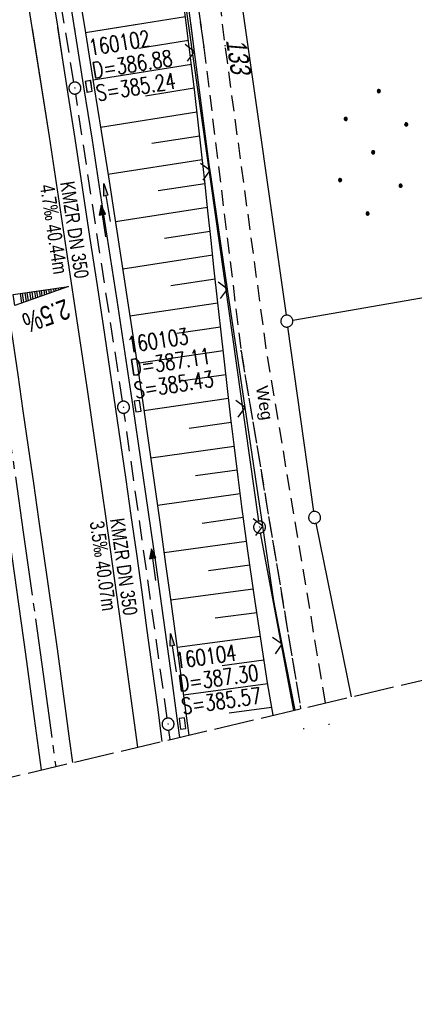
# Model space of a CAD drawing. Extents: x 510974 to 511465, y 465323 to 466289.
# Tile 4 of 43: x 511308 to 511357, y 465323 to 465446. Entities that reach past the tile are written whole.
import ezdxf

# ---------------------------------------------------------------- set-up
doc = ezdxf.new("R2010")
doc.units = 0
doc.header["$LTSCALE"] = 10
doc.header["$MEASUREMENT"] = 0
for name, pattern in [('ACHSE', [5.5, 4, -0.5, 0.5, -0.5]), ('AUSGEZOGEN', [0]), ('LT00', [0]), ('LT11', [0.3, 0.2, -0.1]), ('LT14', [0.6, 0.5, -0.1]), ('STRICHLINIE2', [0.375, 0.25, -0.125])]:
    doc.linetypes.add(name, pattern=pattern)
doc.layers.get('0').update_dxf_attribs({"linetype": 'LT00'})
for name, color, linetype in [('--EK_FBR', 1, 'LT00'), ('--EK_Halt-Pfeil', 4, 'LT00'), ('--EK_Haltung', 7, 'STRICHLINIE2'), ('--EK_Haltung-Text', 140, 'LT00'), ('--EK_Schacht-Text', 5, 'LT00'), ('--EL_DFK_AB_L', 21, 'LT00'), ('--EL_DFK_AB_P', 7, 'LT00'), ('--EL_Halt-Pfeil', 4, 'LT00'), ('--EL_Haltung', 182, 'STRICHLINIE2'), ('--EL_Haltung-Text', 182, 'LT00'), ('-AX-093', 35, 'ACHSE'), ('-QUE-20O', 11, 'LT00'), ('DFK_AB_L', 21, 'LT00'), ('DFK_AB_P', 7, 'LT00'), ('DFK_FLUR_NR', 250, 'LT00'), ('DFK_GZPKT', 250, 'LT00'), ('DFK_KATASTER', 250, 'LT00'), ('DFK_NUTZUNG', 250, 'LT00'), ('FELDWEG_TEXT', 1, 'Continuous'), ('PFEIL', 140, 'AUSGEZOGEN'), ('V102_AFBR_BAB', 250, 'LT00'), ('V102_BOESCH', 250, 'LT00'), ('V102_BOSCHUNG', 250, 'LT00'), ('V102_FELDWEG', 250, 'LT11'), ('V102_GRABEN', 250, 'LT00'), ('V102_KA_PRUF', 182, 'LT00'), ('V102_LD_MARK', 250, 'LT00'), ('V102_SINKK', 182, 'LT00'), ('V102_ZAUN', 40, 'LT00'), ('V103_AFBR_BAB', 250, 'LT00'), ('V103_BOESCH', 250, 'LT00'), ('V103_BOSCHUNG', 250, 'LT00'), ('V103_FELDWEG', 250, 'LT11'), ('V103_GRABEN', 250, 'LT00'), ('V103_KA_PRUF', 182, 'LT00'), ('V103_LD_MARK', 250, 'LT00'), ('V103_SINKK', 182, 'LT00'), ('V103_ZAUN', 40, 'LT00')]:
    doc.layers.add(name, color=color, linetype=linetype)
doc.layers.add('-BLATT_102-RAND', color=7, linetype='LT14', plot=False)
doc.styles.add('Beschrift', font='ARIAL.TTF')
doc.styles.add('Haltungsbeschriftung', font='ARIAL.TTF', dxfattribs={"width": 0.75})
doc.styles.add('schachtbeschriftung', font='romans.shx', dxfattribs={"width": 0.75, "height": 2})
doc.styles.get("Standard").update_dxf_attribs({"font": 'ARIAL.TTF'})

# ---------------------------------------------------------------- blocks, each defined once
blk = doc.blocks.new('SYMB7010')
at = {"color": 0, "linetype": 'ByBlock'}
for points in [[(-0.031408, 0.499213), (-0.093728, 0.49134), (-0.15457, 0.475719), (-0.212975, 0.452595), (-0.268021, 0.422333), (-0.31884, 0.385411), (-0.36463, 0.342411), (-0.40467, 0.29401), (-0.438329, 0.240973), (-0.465074, 0.184136), (-0.484486, 0.124395), (-0.496256, 0.062692), (-0.5002, 0)], [(-0.5002, 0), (-0.496256, -0.062692), (-0.484486, -0.124395), (-0.465075, -0.184136), (-0.438329, -0.240973), (-0.404671, -0.29401), (-0.36463, -0.342411), (-0.31884, -0.385411), (-0.268021, -0.422333), (-0.212975, -0.452595), (-0.154571, -0.475719), (-0.093728, -0.49134), (-0.031408, -0.499213), (0.031408, -0.499213)], [(0.5002, 0), (0.496256, 0.062692), (0.484485, 0.124395), (0.465074, 0.184136), (0.438329, 0.240973), (0.40467, 0.29401), (0.36463, 0.342411), (0.31884, 0.385411), (0.268021, 0.422333), (0.212975, 0.452595), (0.15457, 0.475719), (0.093728, 0.49134), (0.031408, 0.499213), (-0.031408, 0.499213)], [(0.031408, -0.499213), (0.093728, -0.491341), (0.15457, -0.475719), (0.212975, -0.452595), (0.268021, -0.422333), (0.31884, -0.385411), (0.36463, -0.342411), (0.404671, -0.294011), (0.438329, -0.240974), (0.465075, -0.184136), (0.484486, -0.124395), (0.496256, -0.062692), (0.500201, 0)]]:
    blk.add_lwpolyline(points, dxfattribs=at)
blk = doc.blocks.new('SYMB0003')
at = {"color": 0, "linetype": 'ByBlock'}
for p, q in [((-0.015712, 0), (0.010166, 0.012015)), ((0, -0.021257), (-0.015712, 0)), ((0.010166, 0.012015), (0, -0.021257))]:
    blk.add_line(p, q, dxfattribs=at)
for points in [[(-0.031395, 0.499013), (-0.093691, 0.491144), (-0.154509, 0.475528), (-0.21289, 0.452414), (-0.267913, 0.422164), (-0.318712, 0.385257), (-0.364484, 0.342274), (-0.404509, 0.293893), (-0.438154, 0.240877), (-0.464888, 0.184062), (-0.484292, 0.124345), (-0.496058, 0.062667), (-0.5, 0)], [(-0.5, 0), (-0.496058, -0.062667), (-0.484292, -0.124345), (-0.464888, -0.184062), (-0.438154, -0.240877), (-0.404509, -0.293893), (-0.364485, -0.342274), (-0.318712, -0.385257), (-0.267914, -0.422164), (-0.21289, -0.452414), (-0.154509, -0.475529), (-0.093691, -0.491144), (-0.031395, -0.499014), (0.031395, -0.499014)], [(0.5, 0), (0.496057, 0.062667), (0.484292, 0.124345), (0.464888, 0.184062), (0.438153, 0.240877), (0.404509, 0.293893), (0.364484, 0.342274), (0.318712, 0.385257), (0.267913, 0.422164), (0.21289, 0.452414), (0.154509, 0.475528), (0.093691, 0.491144), (0.031395, 0.499013), (-0.031395, 0.499013)], [(0.031395, -0.499014), (0.093691, -0.491144), (0.154509, -0.475529), (0.21289, -0.452414), (0.267914, -0.422164), (0.318712, -0.385257), (0.364485, -0.342274), (0.404509, -0.293893), (0.438154, -0.240877), (0.464889, -0.184062), (0.484292, -0.124345), (0.496058, -0.062667), (0.5, 0)]]:
    blk.add_lwpolyline(points, dxfattribs=at)
blk = doc.blocks.new('Ackerland7')
at = {"layer": 'DFK_NUTZUNG', "color": 0, "linetype": 'ByBlock'}
for p, q in [((-4, 3.93), (-4, 3.67)), ((-3.95, 3.63), (-3.95, 3.97)), ((-3.9, 3.99), (-3.9, 3.61)), ((-3.85, 3.6), (-3.85, 4)), ((-3.8, 3.99), (-3.8, 3.61)), ((-3.75, 3.63), (-3.75, 3.97)), ((-3.7, 3.93), (-3.7, 3.67)), ((-3.65, 3.8), (-3.65, 3.8)), ((3.7, 3.93), (3.7, 3.67)), ((3.75, 3.63), (3.75, 3.97)), ((3.8, 3.99), (3.8, 3.61)), ((3.85, 3.6), (3.85, 4)), ((3.9, 3.99), (3.9, 3.61)), ((3.95, 3.63), (3.95, 3.97)), ((4, 3.93), (4, 3.67)), ((4.05, 3.8), (4.05, 3.8)), ((-7.85, 0.13), (-7.85, -0.13)), ((-7.8, -0.17), (-7.8, 0.17)), ((-7.75, 0.19), (-7.75, -0.19)), ((-7.7, -0.2), (-7.7, 0.2)), ((-7.65, 0.19), (-7.65, -0.19)), ((-7.6, -0.17), (-7.6, 0.17)), ((-7.55, 0.13), (-7.55, -0.13)), ((-7.5, 0), (-7.5, 0)), ((-0.15, 0.13), (-0.15, -0.13)), ((-0.1, -0.17), (-0.1, 0.17)), ((-0.05, 0.19), (-0.05, -0.19)), ((0, -0.2), (0, 0.2)), ((0.05, 0.19), (0.05, -0.19)), ((0.1, -0.17), (0.1, 0.17)), ((0.15, 0.13), (0.15, -0.13)), ((0.2, 0), (0.2, 0)), ((7.55, 0.13), (7.55, -0.13)), ((7.6, -0.17), (7.6, 0.17)), ((7.65, 0.19), (7.65, -0.19)), ((7.7, -0.2), (7.7, 0.2)), ((7.75, 0.19), (7.75, -0.19)), ((7.8, -0.17), (7.8, 0.17)), ((7.85, 0.13), (7.85, -0.13)), ((7.9, 0), (7.9, 0)), ((-4, -3.67), (-4, -3.93)), ((-3.95, -3.97), (-3.95, -3.63)), ((-3.9, -3.61), (-3.9, -3.99)), ((-3.85, -4), (-3.85, -3.6)), ((-3.8, -3.61), (-3.8, -3.99)), ((-3.75, -3.97), (-3.75, -3.63)), ((-3.7, -3.67), (-3.7, -3.93)), ((3.7, -3.67), (3.7, -3.93)), ((3.75, -3.97), (3.75, -3.63)), ((3.8, -3.61), (3.8, -3.99)), ((3.85, -4), (3.85, -3.6)), ((3.9, -3.61), (3.9, -3.99)), ((3.95, -3.97), (3.95, -3.63)), ((4, -3.67), (4, -3.93)), ((-3.65, -3.8), (-3.65, -3.8)), ((4.05, -3.8), (4.05, -3.8))]:
    blk.add_line(p, q, dxfattribs=at)
for points in [[(-3.65, 3.8), (-3.67, 3.89), (-3.73, 3.96), (-3.81, 3.99), (-3.89, 3.99), (-3.97, 3.96), (-4.03, 3.89), (-4.05, 3.8), (-4.03, 3.71), (-3.97, 3.64), (-3.89, 3.6), (-3.81, 3.6), (-3.73, 3.64), (-3.67, 3.71), (-3.65, 3.8)], [(4.05, 3.8), (4.03, 3.89), (3.97, 3.96), (3.89, 3.99), (3.81, 3.99), (3.73, 3.96), (3.67, 3.89), (3.65, 3.8), (3.67, 3.71), (3.73, 3.64), (3.81, 3.61), (3.89, 3.61), (3.97, 3.64), (4.03, 3.71), (4.05, 3.8)], [(-7.5, 0), (-7.52, 0.09), (-7.58, 0.16), (-7.66, 0.19), (-7.74, 0.19), (-7.82, 0.16), (-7.88, 0.09), (-7.9, 0)], [(0.2, 0), (0.18, 0.09), (0.12, 0.16), (0.04, 0.19), (-0.04, 0.19), (-0.12, 0.16), (-0.18, 0.09), (-0.2, 0)], [(-0.2, 0), (-0.18, -0.09), (-0.12, -0.16), (-0.04, -0.19), (0.04, -0.19), (0.12, -0.16), (0.18, -0.09), (0.2, 0)], [(7.9, 0), (7.88, 0.09), (7.82, 0.16), (7.74, 0.19), (7.66, 0.19), (7.58, 0.16), (7.52, 0.09), (7.5, 0)], [(7.5, 0), (7.52, -0.09), (7.58, -0.16), (7.66, -0.19), (7.74, -0.19), (7.82, -0.16), (7.88, -0.09), (7.9, 0)], [(-7.9, 0), (-7.88, -0.09), (-7.82, -0.16), (-7.74, -0.19), (-7.66, -0.19), (-7.58, -0.16), (-7.52, -0.09), (-7.5, 0)], [(-3.65, -3.8), (-3.67, -3.71), (-3.73, -3.64), (-3.81, -3.61), (-3.89, -3.61), (-3.97, -3.64), (-4.03, -3.71), (-4.05, -3.8), (-4.03, -3.89), (-3.97, -3.96), (-3.89, -3.99), (-3.81, -3.99), (-3.73, -3.96), (-3.67, -3.89), (-3.65, -3.8)], [(4.05, -3.8), (4.03, -3.71), (3.97, -3.64), (3.89, -3.61), (3.81, -3.61), (3.73, -3.64), (3.67, -3.71), (3.65, -3.8), (3.67, -3.89), (3.73, -3.96), (3.81, -3.99), (3.89, -3.99), (3.97, -3.96), (4.03, -3.89), (4.05, -3.8)]]:
    blk.add_lwpolyline(points, dxfattribs=at)
blk = doc.blocks.new('Pfreil3')
at = {"layer": 'PFEIL'}
blk.add_hatch(color=256, dxfattribs=at).paths.add_polyline_path([(-1.55, 0.27), (-1.55, -0.27), (0, 0)])
for p, q in [((-1.55, 0), (-4.83, 0)), ((-1.55, -0.27), (-1.55, 0.27)), ((-1.55, 0.27), (0, 0)), ((0, 0), (-1.55, -0.27))]:
    blk.add_line(p, q, dxfattribs=at)
blk = doc.blocks.new('SYMB0011')
at = {"color": 0, "linetype": 'ByBlock'}
for p, q in [((0.5, 0), (-0.5, 0)), ((0, 0.5), (0, -0.5))]:
    blk.add_line(p, q, dxfattribs=at)
blk = doc.blocks.new('SYMB0024')
at = {"color": 0, "linetype": 'ByBlock'}
for p, q in [((-0.5, 0.5), (0, 0)), ((0, 0), (0.5, 0.5))]:
    blk.add_line(p, q, dxfattribs=at)
blk = doc.blocks.new('SYMB0652')
at = {"color": 0, "linetype": 'ByBlock'}
blk.add_lwpolyline([(-0.15, -0.075), (0.15, -0.075), (0.15, 0.075), (-0.15, 0.075), (-0.15, -0.075)], dxfattribs=at)
blk = doc.blocks.new('SYMB0070')
at = {"color": 0, "linetype": 'ByBlock'}
for p, q in [((-0.5, 0), (0.2, 0)), ((0.5, 0), (0.2, 0.1)), ((0.2, 0.1), (0.2, 0)), ((0.468, 0), (0.21, 0.086)), ((0.21, 0.086), (0.21, -0.086)), ((0.21, -0.086), (0.468, 0)), ((0.22, -0.072), (0.437, 0)), ((0.23, -0.058), (0.405, 0)), ((0.24, -0.045), (0.374, 0)), ((0.342, 0), (0.25, 0.031)), ((0.25, 0.031), (0.25, -0.031)), ((0.25, -0.031), (0.342, 0)), ((0.26, -0.017), (0.31, 0)), ((0.27, -0.003), (0.279, 0))]:
    blk.add_line(p, q, dxfattribs=at)
for points in [[(0.2, 0), (0.2, -0.1), (0.5, 0)], [(0.437, 0), (0.22, 0.072), (0.22, -0.072)], [(0.405, 0), (0.23, 0.058), (0.23, -0.058)], [(0.374, 0), (0.24, 0.045), (0.24, -0.045)], [(0.31, 0), (0.26, 0.017), (0.26, -0.017)], [(0.279, 0), (0.27, 0.003), (0.27, -0.003)]]:
    blk.add_lwpolyline(points, dxfattribs=at)

msp = doc.modelspace()

# ---------------------------------------------------------------- linework, layer by layer
at = {"layer": '--EK_FBR'}
for points in [[(511310.45, 465352.06), (511309.58, 465358.52), (511308.48, 465366.58), (511307.36, 465374.64), (511306.23, 465382.69), (511304.59, 465394.09), (511302.92, 465405.49), (511302.03, 465411.48), (511301.13, 465417.48), (511300.22, 465423.48), (511299.3, 465429.47), (511298.07, 465437.31), (511296.83, 465445.15), (511295.56, 465452.98), (511294.23, 465461.13), (511292.87, 465469.27), (511291.49, 465477.42), (511290.69, 465482.05), (511289.89, 465486.69), (511289.09, 465491.32), (511288.28, 465495.96), (511287.46, 465500.59), (511286.45, 465506.34), (511285.44, 465512.09)], [(511311.63, 465450.3), (511312.39, 465445.52), (511313.13, 465440.73), (511313.87, 465435.94), (511314.61, 465431.15), (511315.54, 465425.01), (511316.47, 465418.88), (511317.4, 465412.74), (511318.32, 465406.6), (511318.99, 465402.06), (511319.67, 465397.53), (511320.33, 465392.99), (511320.99, 465388.45), (511321.64, 465383.92), (511322.32, 465379.12), (511322.99, 465374.32), (511323.65, 465369.52), (511324.3, 465364.71), (511324.95, 465359.91), (511325.52, 465355.62)], [(511300.15, 465448.97), (511300.9, 465444.25), (511301.63, 465439.54), (511302.37, 465434.82), (511303.11, 465430.1), (511303.73, 465426.09), (511304.35, 465422.09), (511304.97, 465418.08), (511305.59, 465414.08), (511306.2, 465410.07), (511306.8, 465406.07), (511307.47, 465401.55), (511308.13, 465397.03), (511308.79, 465392.51), (511309.44, 465387.99), (511310.09, 465383.47), (511310.67, 465379.42), (511311.25, 465375.36), (511311.83, 465371.31), (511312.4, 465367.25), (511312.96, 465363.2), (511313.51, 465359.14), (511313.97, 465355.69), (511314.32, 465352.98)], [(511310.45, 465352.06), (511309.58, 465358.52), (511308.48, 465366.58), (511307.36, 465374.64), (511306.23, 465382.69), (511304.59, 465394.09), (511302.92, 465405.49), (511302.03, 465411.48), (511301.13, 465417.48), (511300.22, 465423.48), (511299.3, 465429.47), (511298.07, 465437.31), (511296.94, 465444.43)], [(511300.84, 465444.59), (511300.9, 465444.25), (511301.63, 465439.54), (511302.37, 465434.82), (511303.11, 465430.1), (511303.73, 465426.09), (511304.35, 465422.09), (511304.97, 465418.08), (511305.59, 465414.08), (511306.2, 465410.07), (511306.8, 465406.07), (511307.47, 465401.55), (511308.13, 465397.03), (511308.79, 465392.51), (511309.44, 465387.99), (511310.09, 465383.47), (511310.67, 465379.42), (511311.25, 465375.36), (511311.83, 465371.31), (511312.4, 465367.25), (511312.96, 465363.2), (511313.51, 465359.14), (511313.97, 465355.69), (511314.32, 465352.98)], [(511312.46, 465445.05), (511313.13, 465440.73), (511313.87, 465435.94), (511314.61, 465431.15), (511315.54, 465425.01), (511316.47, 465418.88), (511317.4, 465412.74), (511318.32, 465406.6), (511318.99, 465402.06), (511319.67, 465397.53), (511320.33, 465392.99), (511320.99, 465388.45), (511321.64, 465383.92), (511322.32, 465379.12), (511322.99, 465374.32), (511323.65, 465369.52), (511324.3, 465364.71), (511324.95, 465359.91), (511325.52, 465355.62)]]:
    msp.add_lwpolyline(points, dxfattribs=at)
at = {"layer": '--EK_Haltung'}
for p, q in [((511314.5, 465438.22), (511308.26, 465476.36)), ((511320.59, 465398.24), (511314.73, 465436.74)), ((511326.19, 465358.56), (511320.81, 465396.75)), ((511326.54, 465355.86), (511326.39, 465357.07))]:
    msp.add_line(p, q, dxfattribs=at)
at = {"layer": '--EL_DFK_AB_L'}
for p, q in [((511318.43, 465518.85), (511337.63, 465383.23)), ((511342.03, 465359.52), (511337.88, 465381.75))]:
    msp.add_line(p, q, dxfattribs=at)
at = {"layer": '--EL_Haltung'}
for p, q in [((511314.5, 465438.22), (511308.26, 465476.36)), ((511320.59, 465398.24), (511314.73, 465436.74)), ((511326.19, 465358.56), (511320.81, 465396.75)), ((511326.54, 465355.86), (511326.39, 465357.07))]:
    msp.add_line(p, q, dxfattribs=at)
at = {"layer": '-AX-093', "ltscale": 0.2}
msp.add_lwpolyline([(511256.78, 465669.74), (511260.5, 465652.15), (511264.17, 465634.55), (511267.76, 465616.93), (511271.28, 465599.3), (511274.73, 465581.66), (511275.65, 465576.92), (511279, 465559.25), (511282.27, 465541.58), (511285.46, 465523.88), (511288.58, 465506.18), (511291.61, 465488.46), (511294.57, 465470.73), (511297.45, 465452.98), (511300.25, 465435.22), (511302.97, 465417.45), (511305.61, 465399.67), (511308.17, 465381.87), (511310.65, 465364.07), (511312.22, 465352.48)], dxfattribs=at)
at = {"layer": '-BLATT_102-RAND'}
msp.add_lwpolyline([(510973.58, 466222.96), (511186.13, 465322.71), (511465.45, 465388.66), (511252.9, 466288.91), (510973.58, 466222.96)], dxfattribs=at)
at = {"layer": '-QUE-20O'}
for p, q in [((511308.37, 465411.83), (511308.53, 465410.74)), ((511308.81, 465410.84), (511308.67, 465411.87)), ((511308.96, 465411.91), (511309.1, 465410.94)), ((511309.39, 465411.04), (511309.26, 465411.95)), ((511309.56, 465412), (511309.68, 465411.14)), ((511309.97, 465411.25), (511309.85, 465412.04)), ((511310.15, 465412.08), (511310.26, 465411.35)), ((511310.54, 465411.45), (511310.45, 465412.13)), ((511310.74, 465412.17), (511310.83, 465411.55)), ((511311.12, 465411.66), (511311.04, 465412.21)), ((511311.34, 465412.25), (511311.41, 465411.76)), ((511311.7, 465411.86), (511311.63, 465412.3)), ((511311.93, 465412.34), (511311.99, 465411.96)), ((511312.27, 465412.06), (511312.23, 465412.38)), ((511312.53, 465412.43), (511312.56, 465412.17)), ((511312.85, 465412.27), (511312.82, 465412.47)), ((511313.12, 465412.51), (511313.14, 465412.37)), ((511313.43, 465412.47), (511313.42, 465412.55)), ((511313.71, 465412.6), (511313.72, 465412.58)), ((511307.77, 465411.74), (511307.95, 465410.53)), ((511308.24, 465410.63), (511308.07, 465411.78))]:
    msp.add_line(p, q, dxfattribs=at)
msp.add_lwpolyline([(511307.1, 465410.23), (511306.9, 465411.61), (511313.82, 465412.61), (511307.1, 465410.23)], dxfattribs=at)
at = {"layer": 'DFK_AB_L'}
for p, q in [((511318.43, 465518.85), (511337.63, 465383.23)), ((511342.03, 465359.52), (511337.88, 465381.75))]:
    msp.add_line(p, q, dxfattribs=at)
at = {"layer": 'DFK_KATASTER'}
for p, q in [((511332.41, 465470.05), (511341.06, 465409.03)), ((511341.9, 465408.42), (511456.14, 465428.06)), ((511344.53, 465384.44), (511341.27, 465407.55)), ((511344.79, 465382.97), (511349.23, 465361.22))]:
    msp.add_line(p, q, dxfattribs=at)
at = {"layer": 'V102_AFBR_BAB'}
for points in [[(511310.45, 465352.06), (511309.58, 465358.52), (511308.48, 465366.58), (511307.36, 465374.64), (511306.23, 465382.69), (511304.59, 465394.09), (511302.92, 465405.49), (511302.03, 465411.48), (511301.13, 465417.48), (511300.22, 465423.48), (511299.3, 465429.47), (511298.07, 465437.31), (511296.83, 465445.15), (511295.56, 465452.98), (511294.23, 465461.13), (511292.87, 465469.27), (511291.49, 465477.42), (511290.69, 465482.05), (511289.89, 465486.69), (511289.09, 465491.32), (511288.28, 465495.96), (511287.46, 465500.59), (511286.45, 465506.34), (511285.44, 465512.09)], [(511311.63, 465450.3), (511312.39, 465445.52), (511313.13, 465440.73), (511313.87, 465435.94), (511314.61, 465431.15), (511315.54, 465425.01), (511316.47, 465418.88), (511317.4, 465412.74), (511318.32, 465406.6), (511318.99, 465402.06), (511319.67, 465397.53), (511320.33, 465392.99), (511320.99, 465388.45), (511321.64, 465383.92), (511322.32, 465379.12), (511322.99, 465374.32), (511323.65, 465369.52), (511324.3, 465364.71), (511324.95, 465359.91), (511325.52, 465355.62)], [(511300.15, 465448.97), (511300.9, 465444.25), (511301.63, 465439.54), (511302.37, 465434.82), (511303.11, 465430.1), (511303.73, 465426.09), (511304.35, 465422.09), (511304.97, 465418.08), (511305.59, 465414.08), (511306.2, 465410.07), (511306.8, 465406.07), (511307.47, 465401.55), (511308.13, 465397.03), (511308.79, 465392.51), (511309.44, 465387.99), (511310.09, 465383.47), (511310.67, 465379.42), (511311.25, 465375.36), (511311.83, 465371.31), (511312.4, 465367.25), (511312.96, 465363.2), (511313.51, 465359.14), (511313.97, 465355.69), (511314.32, 465352.98)]]:
    msp.add_lwpolyline(points, dxfattribs=at)
at = {"layer": 'V102_BOESCH'}
msp.add_lwpolyline([(511339.43, 465358.91), (511338.76, 465362.97), (511337.89, 465368.48), (511337.06, 465374), (511336.27, 465379.52), (511335.52, 465385.05), (511335.05, 465388.75), (511334.59, 465392.45), (511334.15, 465396.15), (511333.72, 465399.86), (511333.3, 465403.56), (511332.89, 465407.27), (511332.48, 465410.97), (511332.08, 465414.68), (511331.68, 465418.39), (511331.28, 465422.1), (511330.88, 465425.81), (511330.47, 465429.51), (511330.05, 465433.22), (511329.63, 465436.92), (511329.19, 465440.63), (511328.74, 465444.33), (511328.18, 465448.71)], dxfattribs=at)
at = {"layer": 'V102_BOSCHUNG'}
for p, q in [((511315.95, 465444.42), (511328.47, 465446.45)), ((511322.63, 465442.47), (511328.84, 465443.47)), ((511316.9, 465438.5), (511329.21, 465440.49)), ((511323.46, 465436.52), (511329.56, 465437.5)), ((511317.84, 465432.6), (511329.91, 465434.5)), ((511324.27, 465430.58), (511330.25, 465431.51)), ((511318.77, 465426.68), (511330.58, 465428.52)), ((511325.07, 465424.63), (511330.91, 465425.54)), ((511319.7, 465420.76), (511331.23, 465422.55)), ((511325.85, 465418.68), (511331.55, 465419.57)), ((511320.61, 465414.84), (511331.88, 465416.57)), ((511326.63, 465412.73), (511332.2, 465413.57)), ((511321.51, 465408.93), (511332.53, 465410.57)), ((511327.4, 465406.78), (511332.85, 465407.59)), ((511322.39, 465403), (511333.18, 465404.6)), ((511328.17, 465400.83), (511333.52, 465401.62)), ((511323.27, 465397.07), (511333.86, 465398.63)), ((511328.95, 465394.88), (511334.21, 465395.63)), ((511324.12, 465391.16), (511334.57, 465392.64)), ((511329.74, 465388.93), (511334.93, 465389.66)), ((511324.96, 465385.22), (511335.31, 465386.69)), ((511330.54, 465382.98), (511335.7, 465383.71)), ((511325.79, 465379.29), (511336.11, 465380.73)), ((511331.36, 465377.04), (511336.52, 465377.74)), ((511326.6, 465373.37), (511336.95, 465374.76)), ((511332.2, 465371.1), (511337.39, 465371.79)), ((511327.41, 465367.43), (511337.84, 465368.83)), ((511333.06, 465365.16), (511338.3, 465365.86)), ((511328.21, 465361.48), (511338.77, 465362.9)), ((511333.93, 465359.22), (511339.26, 465359.94))]:
    msp.add_line(p, q, dxfattribs=at)
at = {"layer": 'V102_FELDWEG', "flags": 128}
for points in [[(511263.37, 466244.57), (511263.65, 466241.52), (511264.31, 466234.37), (511264.96, 466227.23), (511265.61, 466220.08), (511266.36, 466211.65), (511267.11, 466203.22), (511267.85, 466194.79), (511268.58, 466186.36), (511269.31, 466177.93), (511269.82, 466172), (511270.34, 466166.07), (511270.85, 466160.14), (511271.36, 466154.21), (511271.88, 466148.28), (511272.4, 466142.35), (511272.92, 466136.42), (511273.32, 466132.02), (511273.72, 466127.62), (511274.12, 466123.22), (511274.51, 466118.81), (511274.91, 466114.41), (511275.29, 466110), (511275.68, 466105.6), (511276.05, 466101.2), (511276.41, 466096.79), (511276.76, 466092.38), (511277.07, 466088.35), (511277.36, 466084.31), (511277.65, 466080.27), (511277.93, 466076.23), (511278.21, 466072.19), (511278.48, 466068.15), (511278.75, 466064.11), (511279.02, 466060.07), (511279.29, 466056.03), (511279.56, 466051.99), (511279.93, 466046.56), (511280.31, 466041.14), (511280.69, 466035.71), (511281.08, 466030.29), (511281.47, 466024.86), (511281.85, 466019.44), (511282.24, 466014.01), (511282.62, 466008.59), (511282.9, 466004.49), (511283.19, 466000.39), (511283.47, 465996.29), (511283.76, 465992.19), (511284.05, 465988.09), (511284.34, 465983.99), (511284.65, 465979.89), (511284.96, 465975.79), (511285.28, 465971.69), (511285.61, 465967.6), (511285.94, 465963.59), (511286.29, 465959.58), (511286.65, 465955.58), (511287.01, 465951.57), (511287.38, 465947.56), (511287.75, 465943.56), (511288.12, 465939.55), (511288.48, 465935.55), (511288.85, 465931.54), (511289.21, 465927.53), (511289.56, 465923.53), (511289.9, 465919.52), (511290.16, 465916.33), (511290.42, 465913.14), (511290.68, 465909.95), (511290.93, 465906.76), (511291.19, 465903.57), (511291.46, 465900.38), (511291.73, 465897.19), (511292.02, 465894), (511292.32, 465890.82), (511292.57, 465888.22), (511292.84, 465885.61), (511293.11, 465883.01), (511293.38, 465880.41), (511293.65, 465877.81), (511293.93, 465875.21), (511294.2, 465872.61), (511294.46, 465870.01), (511294.72, 465867.41), (511294.96, 465864.81), (511295.24, 465861.6), (511295.51, 465858.4), (511295.76, 465855.19), (511295.99, 465851.98), (511296.21, 465848.77), (511296.43, 465845.57), (511296.63, 465842.36), (511296.83, 465839.15), (511297.15, 465833.89), (511297.46, 465828.63), (511297.77, 465823.38), (511298.07, 465818.12), (511298.36, 465812.86), (511298.66, 465807.61), (511298.95, 465802.35), (511298.68, 465798.8), (511298.32, 465795.25), (511297.89, 465791.72), (511297.37, 465788.2), (511296.76, 465784.69), (511296.08, 465781.19), (511295.31, 465777.71), (511294.46, 465774.25), (511293.53, 465770.81), (511292.52, 465767.4), (511291.43, 465764.01), (511290.27, 465760.64), (511289.89, 465759.33), (511289.52, 465758.02), (511289.16, 465756.71), (511288.81, 465755.4), (511288.48, 465754.08), (511288.17, 465752.76), (511287.88, 465751.44), (511287.63, 465750.11), (511287.36, 465748.47), (511287.14, 465746.83), (511286.96, 465745.19), (511286.81, 465743.53), (511286.7, 465741.88), (511286.61, 465740.22), (511286.54, 465738.56), (511286.49, 465736.89), (511286.45, 465735.23), (511286.41, 465732.85), (511286.38, 465730.48), (511286.37, 465728.1), (511286.38, 465725.73), (511286.41, 465723.36), (511286.47, 465720.99), (511286.55, 465718.62), (511286.67, 465716.17), (511286.81, 465713.73), (511286.98, 465711.29), (511287.17, 465708.85), (511287.39, 465706.41), (511287.62, 465703.97), (511287.87, 465701.53), (511288.26, 465698.01), (511288.68, 465694.49), (511289.12, 465690.98), (511289.58, 465687.46), (511290.07, 465683.95), (511290.57, 465680.45), (511291.09, 465676.94), (511291.63, 465673.44), (511292.17, 465669.94), (511292.73, 465666.44), (511293.29, 465662.94), (511293.86, 465659.44), (511294.66, 465654.59), (511295.46, 465649.73), (511296.27, 465644.88), (511297.1, 465640.03), (511297.93, 465635.18), (511298.78, 465630.34), (511299.64, 465625.49), (511300.52, 465620.66), (511301.42, 465615.82), (511302.2, 465611.69), (511303, 465607.56), (511303.8, 465603.43), (511304.62, 465599.3), (511305.44, 465595.17), (511306.26, 465591.05), (511307.09, 465586.92), (511307.91, 465582.8), (511308.74, 465578.67), (511309.41, 465575.33), (511310.07, 465571.99), (511310.72, 465568.64), (511311.37, 465565.29), (511312, 465561.94), (511312.62, 465558.59), (511313.22, 465555.24), (511313.81, 465551.88), (511314.37, 465548.52), (511314.82, 465545.77), (511315.25, 465543.02), (511315.68, 465540.26), (511316.09, 465537.51), (511316.51, 465534.75), (511316.92, 465532), (511317.33, 465529.24), (511317.75, 465526.48), (511318.18, 465523.73), (511318.67, 465520.62), (511319.17, 465517.51), (511319.68, 465514.41), (511320.2, 465511.3), (511320.72, 465508.2), (511321.24, 465505.09), (511321.77, 465501.99), (511322.29, 465498.88), (511322.81, 465495.78), (511323.32, 465492.67), (511324.05, 465488.13), (511324.77, 465483.58), (511325.48, 465479.03), (511326.17, 465474.47), (511326.85, 465469.92), (511327.52, 465465.36), (511328.18, 465460.8), (511328.84, 465456.24), (511329.49, 465451.68), (511330.14, 465447.12), (511330.78, 465442.56)], [(511346, 465360.46), (511338.58, 465404.86), (511333.45, 465442.77), (511330.72, 465465.45), (511330.65, 465466.36), (511330.68, 465467.28), (511330.79, 465468.2), (511330.99, 465469.11), (511331.27, 465470), (511331.63, 465470.86), (511332.07, 465471.68), (511332.62, 465472.52), (511333.26, 465473.29), (511333.96, 465474.01), (511334.72, 465474.65), (511335.54, 465475.23), (511336.4, 465475.72), (511337.13, 465476.07), (511337.89, 465476.38), (511338.65, 465476.65), (511339.43, 465476.88), (511340.22, 465477.09), (511341.02, 465477.28), (511342.28, 465477.57), (511343.55, 465477.83), (511344.82, 465478.08), (511346.09, 465478.33)]]:
    msp.add_lwpolyline(points, dxfattribs=at)
at = {"layer": 'V102_FELDWEG'}
msp.add_lwpolyline([(511330.78, 465442.56), (511335.43, 465404.54), (511342.89, 465359.72)], dxfattribs=at)
at = {"layer": 'V102_GRABEN'}
for points in [[(511313.62, 465450.87), (511314.68, 465444.25), (511315.72, 465437.63), (511316.77, 465430.95), (511317.81, 465424.27), (511318.84, 465417.59), (511319.86, 465410.91), (511320.87, 465404.23), (511321.86, 465397.55), (511322.84, 465390.95), (511323.79, 465384.35), (511324.74, 465377.75), (511325.67, 465371.14), (511326.58, 465364.54), (511327.47, 465357.93), (511327.71, 465356.14)], [(511314.88, 465451.02), (511315.95, 465444.4), (511317.01, 465437.77), (511317.92, 465432.06), (511318.82, 465426.34), (511319.72, 465420.62), (511320.6, 465414.9), (511321.47, 465409.18), (511322.33, 465403.46), (511323.17, 465397.74), (511323.89, 465392.76), (511324.6, 465387.79), (511325.3, 465382.82), (511325.99, 465377.84), (511326.67, 465372.87), (511327.35, 465367.89), (511328.02, 465362.91), (511328.69, 465357.93), (511328.89, 465356.42)]]:
    msp.add_lwpolyline(points, dxfattribs=at)
at = {"layer": 'V102_LD_MARK'}
msp.add_lwpolyline([(511322.49, 465354.91), (511320.71, 465368.01), (511318.48, 465383.87), (511316.19, 465399.72), (511313.84, 465415.56), (511311.43, 465431.39), (511308.45, 465450.35), (511305.38, 465469.29), (511302.21, 465488.22), (511298.96, 465507.13), (511295.62, 465526.03), (511293.15, 465539.66), (511290.63, 465553.3), (511288.07, 465566.92), (511285.46, 465580.53), (511282.81, 465594.14), (511280.11, 465607.74), (511277.37, 465621.32), (511274.59, 465634.9), (511271.76, 465648.47), (511269.86, 465657.5), (511267.94, 465666.53), (511266, 465675.55)], dxfattribs=at)
at = {"layer": 'V102_ZAUN'}
for p, q in [((511329.62, 465442.01), (511327.7, 465456.89)), ((511333.75, 465412.3), (511331.55, 465427.14)), ((511335.95, 465397.46), (511333.75, 465412.3)), ((511338.15, 465382.62), (511335.95, 465397.46)), ((511342.2, 465359.56), (511340.59, 465367.83))]:
    msp.add_line(p, q, dxfattribs=at)
for points in [[(511331.55, 465427.14), (511331.47, 465427.63), (511329.62, 465442.01)], [(511340.59, 465367.83), (511339.53, 465373.26), (511338.15, 465382.62)]]:
    msp.add_lwpolyline(points, dxfattribs=at)
at = {"layer": 'V103_AFBR_BAB'}
for points in [[(511310.45, 465352.06), (511309.58, 465358.52), (511308.48, 465366.58), (511307.36, 465374.64), (511306.23, 465382.69), (511304.59, 465394.09), (511302.92, 465405.49), (511302.03, 465411.48), (511301.13, 465417.48), (511300.22, 465423.48), (511299.3, 465429.47), (511298.07, 465437.31), (511296.94, 465444.43)], [(511300.84, 465444.59), (511300.9, 465444.25), (511301.63, 465439.54), (511302.37, 465434.82), (511303.11, 465430.1), (511303.73, 465426.09), (511304.35, 465422.09), (511304.97, 465418.08), (511305.59, 465414.08), (511306.2, 465410.07), (511306.8, 465406.07), (511307.47, 465401.55), (511308.13, 465397.03), (511308.79, 465392.51), (511309.44, 465387.99), (511310.09, 465383.47), (511310.67, 465379.42), (511311.25, 465375.36), (511311.83, 465371.31), (511312.4, 465367.25), (511312.96, 465363.2), (511313.51, 465359.14), (511313.97, 465355.69), (511314.32, 465352.98)], [(511312.46, 465445.05), (511313.13, 465440.73), (511313.87, 465435.94), (511314.61, 465431.15), (511315.54, 465425.01), (511316.47, 465418.88), (511317.4, 465412.74), (511318.32, 465406.6), (511318.99, 465402.06), (511319.67, 465397.53), (511320.33, 465392.99), (511320.99, 465388.45), (511321.64, 465383.92), (511322.32, 465379.12), (511322.99, 465374.32), (511323.65, 465369.52), (511324.3, 465364.71), (511324.95, 465359.91), (511325.52, 465355.62)]]:
    msp.add_lwpolyline(points, dxfattribs=at)
at = {"layer": 'V103_BOESCH'}
msp.add_lwpolyline([(511339.43, 465358.91), (511338.76, 465362.97), (511337.89, 465368.48), (511337.06, 465374), (511336.27, 465379.52), (511335.52, 465385.05), (511335.05, 465388.75), (511334.59, 465392.45), (511334.15, 465396.15), (511333.72, 465399.86), (511333.3, 465403.56), (511332.89, 465407.27), (511332.48, 465410.97), (511332.08, 465414.68), (511331.68, 465418.39), (511331.28, 465422.1), (511330.88, 465425.81), (511330.47, 465429.51), (511330.05, 465433.22), (511329.63, 465436.92), (511329.19, 465440.63), (511328.74, 465444.33), (511328.57, 465445.68)], dxfattribs=at)
at = {"layer": 'V103_BOSCHUNG'}
for p, q in [((511315.95, 465444.42), (511322.16, 465445.43)), ((511322.63, 465442.47), (511328.84, 465443.47)), ((511316.9, 465438.5), (511329.21, 465440.49)), ((511323.46, 465436.52), (511329.56, 465437.5)), ((511317.84, 465432.6), (511329.91, 465434.5)), ((511324.27, 465430.58), (511330.25, 465431.51)), ((511318.77, 465426.68), (511330.58, 465428.52)), ((511325.07, 465424.63), (511330.91, 465425.54)), ((511319.7, 465420.76), (511331.23, 465422.55)), ((511325.85, 465418.68), (511331.55, 465419.57)), ((511320.61, 465414.84), (511331.88, 465416.57)), ((511326.63, 465412.73), (511332.2, 465413.57)), ((511321.51, 465408.93), (511332.53, 465410.57)), ((511327.4, 465406.78), (511332.85, 465407.59)), ((511322.39, 465403), (511333.18, 465404.6)), ((511328.17, 465400.83), (511333.52, 465401.62)), ((511323.27, 465397.07), (511333.86, 465398.63)), ((511328.95, 465394.88), (511334.21, 465395.63)), ((511324.12, 465391.16), (511334.57, 465392.64)), ((511329.74, 465388.93), (511334.93, 465389.66)), ((511324.96, 465385.22), (511335.31, 465386.69)), ((511330.54, 465382.98), (511335.7, 465383.71)), ((511325.79, 465379.29), (511336.11, 465380.73)), ((511331.36, 465377.04), (511336.52, 465377.74)), ((511326.6, 465373.37), (511336.95, 465374.76)), ((511332.2, 465371.1), (511337.39, 465371.79)), ((511327.41, 465367.43), (511337.84, 465368.83)), ((511333.06, 465365.16), (511338.3, 465365.86)), ((511328.21, 465361.48), (511338.77, 465362.9)), ((511333.93, 465359.22), (511339.26, 465359.94))]:
    msp.add_line(p, q, dxfattribs=at)
at = {"layer": 'V103_FELDWEG'}
msp.add_line((511330.33, 465445.75), (511330.78, 465442.56), dxfattribs=at)
at = {"layer": 'V103_FELDWEG', "flags": 128}
for points in [[(511346, 465360.46), (511338.58, 465404.86), (511333.45, 465442.77), (511333.07, 465445.86)], [(511330.78, 465442.56), (511335.43, 465404.54), (511342.89, 465359.72)]]:
    msp.add_lwpolyline(points, dxfattribs=at)
at = {"layer": 'V103_GRABEN'}
for points in [[(511314.54, 465445.13), (511314.68, 465444.25), (511315.72, 465437.63), (511316.77, 465430.95), (511317.81, 465424.27), (511318.84, 465417.59), (511319.86, 465410.91), (511320.87, 465404.23), (511321.86, 465397.55), (511322.84, 465390.95), (511323.79, 465384.35), (511324.74, 465377.75), (511325.67, 465371.14), (511326.58, 465364.54), (511327.47, 465357.93), (511327.71, 465356.14)], [(511315.83, 465445.18), (511315.95, 465444.4), (511317.01, 465437.77), (511317.92, 465432.06), (511318.82, 465426.34), (511319.72, 465420.62), (511320.6, 465414.9), (511321.47, 465409.18), (511322.33, 465403.46), (511323.17, 465397.74), (511323.89, 465392.76), (511324.6, 465387.79), (511325.3, 465382.82), (511325.99, 465377.84), (511326.67, 465372.87), (511327.35, 465367.89), (511328.02, 465362.91), (511328.69, 465357.93), (511328.89, 465356.42)]]:
    msp.add_lwpolyline(points, dxfattribs=at)
at = {"layer": 'V103_LD_MARK'}
msp.add_lwpolyline([(511322.49, 465354.91), (511320.71, 465368.01), (511318.48, 465383.87), (511316.19, 465399.72), (511313.84, 465415.56), (511311.43, 465431.39), (511309.3, 465444.92)], dxfattribs=at)
at = {"layer": 'V103_ZAUN'}
for p, q in [((511329.62, 465442.01), (511329.14, 465445.71)), ((511333.75, 465412.3), (511331.55, 465427.14)), ((511335.95, 465397.46), (511333.75, 465412.3)), ((511338.15, 465382.62), (511335.95, 465397.46)), ((511342.2, 465359.56), (511340.59, 465367.83))]:
    msp.add_line(p, q, dxfattribs=at)
for points in [[(511331.55, 465427.14), (511331.47, 465427.63), (511329.62, 465442.01)], [(511340.59, 465367.83), (511339.53, 465373.26), (511338.15, 465382.62)]]:
    msp.add_lwpolyline(points, dxfattribs=at)

# ---------------------------------------------------------------- block references
at = {"layer": '--EK_Halt-Pfeil', "yscale": 4, "zscale": 4}
for p, xscale, rotation in [((511318.2, 465420.84), 4.000000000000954, 98.65631000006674), ((511324.49, 465377.79), 4.000000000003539, 98.01013000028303)]:
    msp.add_blockref('SYMB0070', p, dxfattribs=dict(at, xscale=xscale, rotation=rotation))
at = {"layer": '--EL_DFK_AB_P', "xscale": 1.500000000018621, "yscale": 1.5, "zscale": 1.5, "rotation": 264.7377099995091}
msp.add_blockref('SYMB0003', (511337.74, 465382.49), dxfattribs=at)
at = {"layer": '--EL_Halt-Pfeil', "yscale": 4, "zscale": 4}
for p, xscale, rotation in [((511318.2, 465420.84), 4.000000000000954, 98.65631000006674), ((511324.49, 465377.79), 4.000000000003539, 98.01013000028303)]:
    msp.add_blockref('SYMB0070', p, dxfattribs=dict(at, xscale=xscale, rotation=rotation))
at = {"layer": 'DFK_AB_P', "xscale": 1.500000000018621, "yscale": 1.5, "zscale": 1.5, "rotation": 264.7377099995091}
msp.add_blockref('SYMB0003', (511337.74, 465382.49), dxfattribs=at)
at = {"layer": 'DFK_GZPKT', "xscale": 1.500000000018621, "yscale": 1.5, "zscale": 1.5, "rotation": 264.7377099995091}
for p in [(511341.16, 465408.29), (511344.64, 465383.7)]:
    msp.add_blockref('SYMB7010', p, dxfattribs=at)
at = {"layer": 'DFK_NUTZUNG', "rotation": 264.7376999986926}
msp.add_blockref('Ackerland7', (511351.97, 465429.43), dxfattribs=at)
at = {"layer": 'PFEIL'}
for p, rotation in [((511318.25, 465425.53), 99.466752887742), ((511326.59, 465369.15), 98.31622057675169)]:
    msp.add_blockref('Pfreil3', p, dxfattribs=dict(at, rotation=rotation))
at = {"layer": 'V102_FELDWEG', "xscale": 0.09999999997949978, "yscale": 0.09999999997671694, "zscale": 0.1, "rotation": 283.2840000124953}
for p in [(511333.45, 465442.77), (511330.78, 465442.56), (511335.43, 465404.54), (511338.58, 465404.86)]:
    msp.add_blockref('SYMB0011', p, dxfattribs=at)
at = {"layer": 'V102_KA_PRUF', "xscale": 1.499999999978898, "yscale": 1.5, "zscale": 1.5, "rotation": 283.2840000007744}
for p in [(511314.62, 465437.48), (511320.71, 465397.5), (511326.29, 465357.81)]:
    msp.add_blockref('SYMB0003', p, dxfattribs=at)
at = {"layer": 'V102_SINKK', "zscale": 4.5}
for p, xscale, yscale, rotation in [((511316.37, 465437.69), 4.499999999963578, 4.5, 279.1147280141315), ((511322.48, 465397.64), 4.499999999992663, 4.5, 278.0163910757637), ((511328.1, 465357.9), 4.499999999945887, 4.499999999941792, 97.75291389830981)]:
    msp.add_blockref('SYMB0652', p, dxfattribs=dict(at, xscale=xscale, yscale=yscale, rotation=rotation))
at = {"layer": 'V102_ZAUN', "yscale": 2.099999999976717, "zscale": 2.1}
for p, xscale, rotation in [((511329.62, 465442.01), 2.099999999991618, 97.33886999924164), ((511331.55, 465427.14), 2.099999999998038, 98.43467999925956), ((511333.75, 465412.3), 2.099999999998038, 98.43467999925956), ((511335.95, 465397.46), 2.099999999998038, 98.43467999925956), ((511338.15, 465382.62), 2.099999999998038, 98.43467999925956), ((511340.59, 465367.83), 2.099999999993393, 101.0172999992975)]:
    msp.add_blockref('SYMB0024', p, dxfattribs=dict(at, xscale=xscale, rotation=rotation))
at = {"layer": 'V103_FELDWEG', "xscale": 0.1000000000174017, "yscale": 0.09999999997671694, "zscale": 0.1, "rotation": 272.2661999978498}
for p in [(511333.45, 465442.77), (511330.78, 465442.56), (511335.43, 465404.54), (511338.58, 465404.86), (511346.45, 465357.75), (511343.3, 465357.21)]:
    msp.add_blockref('SYMB0011', p, dxfattribs=at)
at = {"layer": 'V103_KA_PRUF', "xscale": 1.499999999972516, "yscale": 1.5, "zscale": 1.5, "rotation": 272.266200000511}
for p in [(511314.62, 465437.48), (511320.71, 465397.5), (511326.29, 465357.81)]:
    msp.add_blockref('SYMB0003', p, dxfattribs=at)
at = {"layer": 'V103_SINKK', "yscale": 4.5, "zscale": 4.5}
for p, xscale, rotation in [((511316.37, 465437.69), 4.499999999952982, 278.5289323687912), ((511322.48, 465397.64), 4.49999999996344, 277.9548391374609), ((511328.1, 465357.9), 4.499999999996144, 277.7285048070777)]:
    msp.add_blockref('SYMB0652', p, dxfattribs=dict(at, xscale=xscale, rotation=rotation))
at = {"layer": 'V103_ZAUN', "yscale": 2.099999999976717, "zscale": 2.1}
for p, xscale, rotation in [((511329.62, 465442.01), 2.099999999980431, 97.34003000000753), ((511331.55, 465427.14), 2.100000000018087, 98.43645999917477), ((511333.75, 465412.3), 2.100000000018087, 98.43645999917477), ((511335.95, 465397.46), 2.100000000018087, 98.43645999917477), ((511338.15, 465382.62), 2.100000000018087, 98.43645999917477), ((511340.59, 465367.83), 2.100000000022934, 101.0184899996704)]:
    msp.add_blockref('SYMB0024', p, dxfattribs=dict(at, xscale=xscale, rotation=rotation))

# ---------------------------------------------------------------- texts
at = {"layer": '--EK_Haltung-Text', "style": 'Haltungsbeschriftung', "width": 0.75}
for s, rotation, p in [('KMZR DN 350', -81.3437, (511312.78, 465425.65)), ('4.7‰ 40.44m', -81.3437, (511310.25, 465425.26)), ('KMZR DN 350', -81.9899, (511319.01, 465383.47)), ('3.5‰ 40.07m', -81.9899, (511316.48, 465383.11))]:
    msp.add_text(s, height=1.8, rotation=rotation, dxfattribs=at).set_placement(p)
at = {"layer": '--EK_Schacht-Text', "style": 'schachtbeschriftung', "width": 0.75}
for s, rotation, p in [('160102', 9.2827, (511316.54, 465441.52)), ('D=386.88', 9.2827, (511317, 465438.68)), ('S=385.24', 9.2827, (511317.47, 465435.84)), ('160103', 8.6563, (511321.34, 465404.3)), ('D=387.11', 8.6563, (511321.77, 465401.46)), ('S=385.43', 8.6563, (511322.21, 465398.61)), ('160104', 8.0101, (511327.33, 465364.74)), ('D=387.30', 8.0101, (511327.73, 465361.89)), ('S=385.57', 8.0101, (511328.14, 465359.04))]:
    msp.add_text(s, height=2, rotation=rotation, dxfattribs=at).set_placement(p)
at = {"layer": '--EL_Haltung-Text', "style": 'Haltungsbeschriftung', "width": 0.75}
for rotation, p in [(-81.3437, (511312.78, 465425.65)), (-81.9899, (511319.01, 465383.47))]:
    msp.add_text('KMZR DN 350', height=1.8, rotation=rotation, dxfattribs=at).set_placement(p)
at = {"layer": '-QUE-20O', "style": 'Beschrift', "width": 0.75}
msp.add_text('2.5%', height=2.5, rotation=199.5223, dxfattribs=at).set_placement((511313.44, 465411.11))
at = {"layer": 'DFK_FLUR_NR', "oblique": 13.754, "width": 0.75}
msp.add_text('133', height=2.5, rotation=-81.0267, dxfattribs=at).set_placement((511333.52, 465443.48))
at = {"layer": 'FELDWEG_TEXT', "insert": (511336.84, 465399.96), "char_height": 1.5, "attachment_point": 7, "rotation": 279.474, "style": 'Beschrift'}
msp.add_mtext('Weg', dxfattribs=at)

doc.saveas('drawing.dxf')
